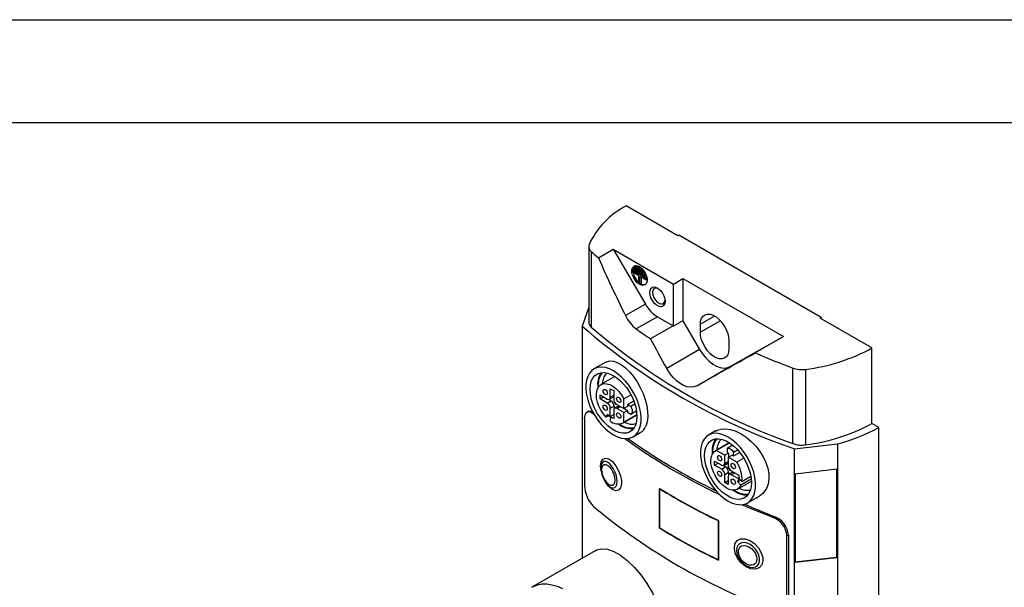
# Model space of a CAD drawing. Header units: millimetres. Extents: x 0 to 838, y -29 to 648.
# Tile 10 of 11: x 473 to 656, y 543 to 648. Entities that reach past the tile are written whole.
import ezdxf

# ---------------------------------------------------------------- set-up
doc = ezdxf.new("R2010")
doc.units = ezdxf.units.MM
doc.header["$LTSCALE"] = 3
doc.layers.add('TEXT', color=140, linetype='Continuous', lineweight=25)

msp = doc.modelspace()

# ---------------------------------------------------------------- linework, layer by layer
at = {"color": 7, "linetype": 'Continuous'}
msp.add_line((0.007, 647.708), (838.207, 647.708), dxfattribs=at)
for p, q in [((595.295, 607.686), (585.713, 613.218)), ((595.507, 607.809), (595.295, 607.686)), ((621.882, 592.583), (595.507, 607.809)), ((578.784, 605.715), (578.784, 591.752)), ((579.265, 604.774), (579.265, 590.811)), ((580.586, 603.62), (583.33, 605.205)), ((583.33, 605.205), (594.467, 598.775)), ((583.33, 605.205), (589.29, 595.051)), ((587.693, 602.155), (587.481, 602.033)), ((587.481, 602.033), (588.895, 601.216)), ((587.481, 601.788), (587.481, 602.033)), ((587.693, 602.155), (588.726, 601.559)), ((587.163, 601.318), (586.951, 601.196)), ((586.951, 600.951), (586.951, 601.196)), ((586.951, 601.196), (589.426, 599.767)), ((588.1, 600.287), (586.951, 600.951)), ((587.163, 601.318), (589.566, 599.931)), ((587.41, 601.747), (587.198, 601.624)), ((587.198, 601.624), (589.178, 600.481)), ((587.198, 601.379), (587.198, 601.624)), ((589.178, 600.236), (587.198, 601.379)), ((587.41, 601.747), (589.345, 600.63)), ((588.895, 600.971), (587.481, 601.788)), ((588.1, 598.899), (588.1, 600.287)), ((588.277, 600.185), (589.426, 599.522)), ((588.277, 598.797), (588.277, 600.185)), ((588.975, 601.262), (588.895, 601.216)), ((588.895, 601.216), (588.895, 600.971)), ((589.096, 601.087), (588.895, 600.971)), ((589.364, 600.588), (589.178, 600.481)), ((589.178, 600.481), (589.178, 600.236)), ((589.39, 600.359), (589.178, 600.236)), ((589.39, 600.525), (589.39, 600.359)), ((588.1, 598.899), (588.277, 598.797)), ((588.489, 598.92), (588.277, 598.797)), ((588.489, 600.063), (588.489, 598.92)), ((589.578, 599.855), (589.426, 599.767)), ((589.426, 599.522), (589.426, 599.767)), ((589.601, 599.623), (589.426, 599.522)), ((594.467, 598.775), (596.235, 599.796)), ((594.467, 590.965), (594.467, 598.775)), ((596.235, 599.796), (614.867, 589.04)), ((596.235, 599.796), (596.235, 591.986)), ((589.29, 595.051), (585.594, 592.918)), ((578.784, 594.501), (577.575, 590.969)), ((591.512, 592.725), (587.567, 590.447)), ((591.512, 592.725), (594.421, 591.045)), ((596.235, 591.986), (594.467, 590.965)), ((596.235, 591.986), (599.339, 586.662)), ((602.119, 592.847), (599.467, 591.316)), ((603.173, 591.986), (599.467, 589.847)), ((599.467, 589.847), (599.467, 591.316)), ((621.67, 592.46), (621.882, 592.583)), ((631.251, 586.929), (621.67, 592.46)), ((621.882, 592.583), (621.882, 592.338)), ((577.575, 590.969), (577.575, 548.025)), ((594.421, 591.045), (590.234, 588.628)), ((594.421, 591.045), (594.467, 590.965)), ((604.77, 588.255), (604.77, 586.785)), ((604.897, 583.454), (614.867, 589.04)), ((614.867, 589.04), (609.632, 586.017)), ((599.339, 586.662), (593.231, 583.136)), ((631.251, 572.966), (631.251, 586.929)), ((581.955, 584.31), (579.755, 583.04)), ((598.789, 579.928), (604.897, 583.454)), ((616.625, 569.244), (616.625, 583.207)), ((618.938, 582.975), (618.938, 569.012)), ((583.622, 581.636), (581.047, 580.149)), ((580.445, 580.088), (580.471, 579.532)), ((580.561, 579.685), (580.551, 580.027)), ((582.779, 579.395), (583.415, 579.028)), ((582.779, 577.803), (582.779, 579.395)), ((583.415, 579.028), (583.415, 577.435)), ((580.905, 578.231), (582.213, 577.476)), ((580.905, 577.496), (580.905, 578.231)), ((580.905, 577.496), (581.541, 577.864)), ((582.213, 576.741), (580.905, 577.496)), ((582.213, 576.741), (582.92, 577.149)), ((582.487, 577.4), (582.92, 577.149)), ((582.613, 577.436), (583.32, 577.845)), ((582.779, 577.803), (583.415, 578.17)), ((585.289, 577.524), (586.599, 578.28)), ((585.289, 575.7), (585.289, 577.524)), ((587.146, 577.099), (585.996, 576.435)), ((587.348, 576.524), (586.595, 576.089)), ((578.766, 575.241), (578.494, 575.084)), ((579.645, 574.768), (579.685, 574.791)), ((579.749, 574.678), (579.645, 574.768)), ((582.011, 574.121), (582.249, 574.664)), ((582.249, 574.664), (582.914, 574.001)), ((582.779, 575.761), (583.486, 576.17)), ((582.779, 574.251), (582.779, 575.761)), ((583.415, 575.394), (583.415, 573.883)), ((583.486, 576.17), (583.486, 575.669)), ((584.288, 576.168), (583.581, 575.76)), ((583.981, 576.455), (585.289, 575.7)), ((583.981, 575.721), (584.617, 576.088)), ((585.289, 574.965), (583.981, 575.721)), ((585.996, 576.109), (585.289, 575.7)), ((585.289, 574.965), (585.996, 575.374)), ((585.289, 573.142), (585.289, 574.965)), ((585.36, 575.741), (585.996, 575.374)), ((585.996, 576.435), (585.996, 576.109)), ((586.595, 576.089), (585.996, 576.435)), ((585.996, 575.374), (585.996, 575.047)), ((585.996, 575.047), (586.595, 574.701)), ((586.595, 574.701), (587.641, 575.305)), ((578.03, 573.835), (578.03, 561.48)), ((582.506, 574.407), (582.011, 574.121)), ((582.914, 574.001), (582.699, 573.512)), ((582.779, 574.251), (583.415, 574.618)), ((583.415, 573.883), (582.779, 574.251)), ((585.147, 573.047), (587.722, 574.534)), ((587.721, 574.546), (585.289, 573.142)), ((632.524, 572.232), (631.251, 572.966)), ((587.005, 570.483), (588.339, 571.253)), ((602.304, 571.565), (600.968, 570.794)), ((632.524, 514.91), (632.524, 572.232)), ((604.835, 569.389), (602.26, 567.903)), ((602.413, 567.979), (604.845, 569.383)), ((616.898, 568.268), (624.897, 569.181)), ((624.897, 569.181), (624.897, 511.859)), ((603.992, 567.067), (602.413, 567.979)), ((604.699, 567.475), (603.992, 567.067)), ((605.462, 568.934), (604.416, 568.33)), ((604.416, 568.33), (604.416, 567.639)), ((604.416, 567.639), (604.699, 567.475)), ((604.699, 567.475), (604.699, 566.741)), ((605.618, 567.636), (606.372, 568.071)), ((605.618, 566.945), (605.618, 567.636)), ((605.618, 566.945), (606.768, 567.608)), ((616.898, 510.947), (616.898, 568.268)), ((602.118, 565.985), (603.426, 565.23)), ((602.118, 565.25), (602.118, 565.985)), ((602.118, 565.25), (602.755, 565.618)), ((603.826, 565.19), (604.533, 565.598)), ((603.992, 565.557), (603.992, 567.067)), ((603.992, 565.557), (604.628, 565.924)), ((604.628, 566.7), (605.336, 567.108)), ((604.628, 566.7), (604.628, 565.189)), ((606.208, 565.788), (604.628, 566.7)), ((605.336, 567.108), (605.618, 566.945)), ((607.517, 566.544), (606.208, 565.788)), ((581.073, 564.215), (581.112, 564.009)), ((603.426, 564.495), (602.118, 565.25)), ((603.426, 564.495), (604.133, 564.903)), ((603.7, 565.153), (604.133, 564.903)), ((603.992, 563.515), (604.699, 563.923)), ((604.699, 563.923), (604.699, 563.423)), ((605.501, 563.922), (604.794, 563.514)), ((605.194, 564.209), (606.573, 563.413)), ((605.194, 563.474), (605.831, 563.842)), ((624.755, 564.469), (617.044, 563.59)), ((624.67, 564.46), (624.67, 548.188)), ((624.755, 548.139), (624.755, 564.469)), ((581.887, 562.091), (582.002, 561.918)), ((603.992, 562.005), (603.992, 563.515)), ((603.992, 562.005), (604.628, 562.372)), ((604.628, 561.637), (603.992, 562.005)), ((604.628, 563.148), (604.628, 561.637)), ((606.573, 562.678), (605.194, 563.474)), ((606.36, 560.801), (608.935, 562.288)), ((606.409, 562.161), (606.651, 562.789)), ((606.409, 562.161), (606.953, 562.474)), ((606.998, 561.546), (606.409, 562.161)), ((606.573, 563.413), (606.573, 562.678)), ((606.651, 562.789), (607.182, 562.235)), ((608.908, 562.649), (606.998, 561.546)), ((607.182, 562.235), (608.832, 563.188)), ((617.044, 563.59), (617.044, 547.259)), ((591.905, 553.595), (591.905, 560.944)), ((592.014, 560.877), (591.96, 560.845)), ((591.96, 553.627), (591.96, 560.845)), ((608.218, 558.237), (610.419, 559.507)), ((602.82, 554.999), (602.758, 554.963)), ((602.758, 554.963), (602.758, 547.745)), ((602.82, 554.999), (602.82, 547.65)), ((613.248, 555.689), (612.961, 555.523)), ((591.905, 553.595), (591.96, 553.627)), ((615.506, 552.143), (615.772, 552.296)), ((615.506, 539.846), (615.506, 552.143)), ((615.772, 552.296), (615.772, 539.999)), ((579.954, 549.398), (568.35, 542.699)), ((602.82, 547.781), (602.758, 547.745)), ((617.044, 547.318), (624.67, 548.188)), ((617.044, 547.259), (624.755, 548.139)), ((624.67, 548.188), (624.755, 548.139)), ((568.243, 542.636), (568.35, 542.699))]:
    msp.add_line(p, q)
at = {"flags": 128}
for points in [[(588.188, 601.992), (588.587, 601.696), (588.953, 601.291), (589.257, 600.811), (589.475, 600.295), (589.588, 599.783), (589.588, 599.318), (589.475, 598.938), (589.257, 598.672), (588.953, 598.544), (588.587, 598.562), (588.188, 598.726), (587.79, 599.022), (587.424, 599.426), (587.119, 599.906), (586.902, 600.423), (586.788, 600.935), (586.788, 601.399), (586.902, 601.78), (587.119, 602.045), (587.424, 602.174), (587.79, 602.156), (588.188, 601.992)], [(590.097, 597.215), (590.155, 597.642), (590.322, 597.969), (590.585, 598.168), (590.924, 598.224), (591.31, 598.132), (591.713, 597.899), (592.099, 597.545), (592.438, 597.099), (592.701, 596.595), (592.869, 596.076), (592.926, 595.583), (592.869, 595.156), (592.701, 594.829), (592.438, 594.63), (592.099, 594.574), (591.713, 594.666), (591.31, 594.899), (590.924, 595.253), (590.585, 595.699), (590.322, 596.203), (590.155, 596.722), (590.097, 597.215)], [(591.653, 597.942), (591.498, 597.999), (591.153, 598.024), (590.875, 597.889), (590.695, 597.609), (590.633, 597.215)], [(590.633, 597.215), (590.695, 596.75), (590.875, 596.263), (591.153, 595.807), (591.498, 595.433), (591.874, 595.18), (592.24, 595.076), (592.556, 595.132), (592.788, 595.342), (592.91, 595.683), (592.919, 595.749)], [(599.467, 591.316), (599.524, 591.92), (599.696, 592.429), (599.973, 592.824), (600.344, 593.085), (600.792, 593.203), (601.299, 593.171), (601.841, 592.991), (602.395, 592.671), (602.938, 592.225), (603.444, 591.672), (603.892, 591.037), (604.263, 590.347), (604.541, 589.633), (604.712, 588.925), (604.77, 588.255)], [(604.77, 586.785), (604.712, 586.182), (604.541, 585.672), (604.263, 585.278), (603.892, 585.016), (603.444, 584.899), (602.938, 584.931), (602.395, 585.111), (601.841, 585.431), (601.299, 585.877), (600.792, 586.429), (600.344, 587.065), (599.973, 587.754), (599.696, 588.469), (599.524, 589.177), (599.467, 589.847)], [(599.339, 586.662), (599.866, 585.855), (600.46, 585.121), (601.103, 584.482), (601.776, 583.958), (602.46, 583.563), (603.133, 583.31), (603.777, 583.206), (604.37, 583.255), (604.897, 583.454)], [(581.966, 584.29), (582.124, 584.396), (582.712, 584.538), (583.372, 584.487), (584.084, 584.247), (584.831, 583.827), (585.59, 583.241), (586.344, 582.505), (587.067, 581.64), (587.741, 580.668), (588.343, 579.615), (588.857, 578.51), (589.263, 577.383), (589.549, 576.264), (589.705, 575.185), (589.727, 574.176), (589.612, 573.265), (589.367, 572.479)], [(583.38, 582.681), (582.616, 583.056), (581.869, 583.291), (581.156, 583.379), (580.492, 583.32), (579.893, 583.114), (579.372, 582.766), (578.94, 582.285), (578.608, 581.679), (578.382, 580.964), (578.268, 580.155), (578.268, 579.27), (578.382, 578.33), (578.608, 577.354), (578.94, 576.365), (579.372, 575.384), (579.893, 574.435), (580.492, 573.537), (581.156, 572.712), (581.869, 571.977), (582.616, 571.349), (583.38, 570.842), (584.144, 570.467), (584.891, 570.232), (585.604, 570.144), (586.268, 570.203), (586.867, 570.409), (587.388, 570.757), (587.82, 571.239), (588.152, 571.844), (588.378, 572.559), (588.492, 573.368), (588.492, 574.253), (588.378, 575.194), (588.152, 576.169), (587.82, 577.159), (587.388, 578.139), (586.867, 579.088), (586.268, 579.986), (585.604, 580.811), (584.891, 581.546), (584.144, 582.174), (583.38, 582.681)], [(579.031, 579.272), (579.09, 580.064), (579.267, 580.767), (579.555, 581.36), (579.948, 581.827), (580.435, 582.156), (581.001, 582.339), (581.633, 582.369), (582.312, 582.246), (583.021, 581.973), (583.739, 581.559), (584.447, 581.013), (585.127, 580.352), (585.758, 579.593), (586.325, 578.756), (586.812, 577.865), (587.204, 576.944), (587.493, 576.018), (587.669, 575.112), (587.729, 574.251), (587.669, 573.459), (587.493, 572.757), (587.204, 572.164), (586.812, 571.696), (586.325, 571.367), (585.758, 571.184), (585.127, 571.154), (584.447, 571.277), (583.739, 571.55), (583.021, 571.964), (582.312, 572.51), (581.633, 573.171), (581.001, 573.931), (580.435, 574.767), (579.948, 575.658), (579.555, 576.579), (579.267, 577.505), (579.09, 578.411), (579.031, 579.272)], [(598.789, 579.928), (598.261, 579.724), (597.671, 579.663), (597.036, 579.75), (596.375, 579.981), (595.708, 580.352), (595.053, 580.849), (594.429, 581.461), (593.852, 582.168), (593.231, 583.136)], [(582.011, 574.121), (581.497, 574.731), (581.047, 575.415), (580.679, 576.147), (580.408, 576.898), (580.246, 577.636), (580.198, 578.332), (580.267, 578.959), (580.45, 579.491), (580.739, 579.907), (581.122, 580.189), (581.585, 580.328), (582.109, 580.316), (582.673, 580.155), (583.254, 579.851), (583.828, 579.416), (584.373, 578.868), (584.866, 578.229), (585.289, 577.524)], [(581.845, 579.215), (581.994, 579.095), (582.12, 578.925), (582.205, 578.731), (582.234, 578.542), (582.205, 578.387), (582.12, 578.29), (581.994, 578.265), (581.845, 578.317), (581.697, 578.437), (581.57, 578.607), (581.486, 578.802), (581.457, 578.991), (581.486, 579.145), (581.57, 579.242), (581.697, 579.267), (581.845, 579.215)], [(583.415, 577.935), (583.391, 577.903), (583.32, 577.845), (583.32, 577.845)], [(584.349, 577.77), (584.497, 577.65), (584.624, 577.48), (584.708, 577.285), (584.737, 577.097), (584.708, 576.942), (584.624, 576.845), (584.497, 576.82), (584.349, 576.872), (584.2, 576.992), (584.074, 577.162), (583.989, 577.357), (583.96, 577.546), (583.989, 577.7), (584.074, 577.797), (584.2, 577.822), (584.349, 577.77)], [(578.03, 573.835), (578.116, 574.526), (578.365, 574.983), (578.754, 575.163), (579.252, 575.041), (579.645, 574.768)], [(578.784, 575.208), (579.032, 575.322), (579.511, 575.207)], [(581.845, 576.325), (581.994, 576.205), (582.12, 576.034), (582.205, 575.84), (582.234, 575.651), (582.205, 575.496), (582.12, 575.399), (581.994, 575.375), (581.845, 575.426), (581.697, 575.547), (581.57, 575.717), (581.486, 575.911), (581.457, 576.1), (581.486, 576.255), (581.57, 576.352), (581.697, 576.376), (581.845, 576.325)], [(584.349, 574.88), (584.497, 574.759), (584.624, 574.589), (584.708, 574.395), (584.737, 574.206), (584.708, 574.051), (584.624, 573.954), (584.497, 573.93), (584.349, 573.981), (584.2, 574.101), (584.074, 574.272), (583.989, 574.466), (583.96, 574.655), (583.989, 574.81), (584.074, 574.907), (584.2, 574.931), (584.349, 574.88)], [(584.288, 576.168), (584.374, 576.2), (584.414, 576.205)], [(586.595, 576.089), (586.701, 575.88), (586.78, 575.664), (586.828, 575.452), (586.845, 575.251), (586.828, 575.069), (586.78, 574.913), (586.701, 574.789), (586.595, 574.701)], [(604.593, 570.435), (603.829, 570.81), (603.082, 571.045), (602.369, 571.133), (601.705, 571.074), (601.106, 570.868), (600.585, 570.52), (600.153, 570.038), (599.821, 569.433), (599.595, 568.718), (599.481, 567.909), (599.481, 567.024), (599.595, 566.083), (599.821, 565.108), (600.153, 564.118), (600.585, 563.138), (601.106, 562.189), (601.705, 561.291), (602.369, 560.466), (603.082, 559.731), (603.829, 559.103), (604.593, 558.596), (605.357, 558.221), (606.104, 557.986), (606.817, 557.898), (607.481, 557.957), (608.08, 558.163), (608.601, 558.511), (609.033, 558.993), (609.365, 559.598), (609.591, 560.313), (609.705, 561.122), (609.705, 562.007), (609.591, 562.947), (609.365, 563.923), (609.033, 564.912), (608.601, 565.893), (608.08, 566.842), (607.481, 567.74), (606.817, 568.565), (606.104, 569.3), (605.357, 569.928), (604.593, 570.435)], [(602.316, 571.544), (602.555, 571.694), (603.312, 571.922), (604.158, 571.969), (605.078, 571.833), (606.039, 571.519), (607.016, 571.035), (607.979, 570.397), (608.894, 569.628), (609.741, 568.745), (610.485, 567.785), (611.116, 566.761), (611.608, 565.709), (611.955, 564.649), (612.142, 563.607), (612.164, 562.614), (612.019, 561.699), (611.713, 560.887)], [(608.942, 562.005), (608.882, 561.213), (608.706, 560.51), (608.418, 559.917), (608.025, 559.45), (607.538, 559.121), (606.972, 558.938), (606.34, 558.908), (605.661, 559.031), (604.952, 559.304), (604.234, 559.718), (603.526, 560.264), (602.846, 560.925), (602.215, 561.685), (601.648, 562.521), (601.161, 563.412), (600.768, 564.333), (600.48, 565.259), (600.304, 566.165), (600.244, 567.026), (600.304, 567.818), (600.48, 568.52), (600.768, 569.113), (601.161, 569.581), (601.648, 569.91), (602.215, 570.093), (602.846, 570.123), (603.526, 570), (604.234, 569.727), (604.952, 569.313), (605.661, 568.767), (606.34, 568.106), (606.972, 567.346), (607.538, 566.51), (608.025, 565.619), (608.418, 564.698), (608.706, 563.772), (608.882, 562.866), (608.942, 562.005)], [(606.998, 561.546), (606.728, 561.109), (606.36, 560.801), (605.909, 560.637), (605.395, 560.621), (604.837, 560.756), (604.258, 561.035), (603.68, 561.448), (603.129, 561.977), (602.624, 562.602), (602.188, 563.297), (601.836, 564.035), (601.585, 564.785), (601.442, 565.518), (601.415, 566.204), (601.505, 566.816), (601.707, 567.328), (602.014, 567.721), (602.413, 567.979)], [(604.416, 568.33), (604.545, 568.378), (604.692, 568.384), (604.851, 568.348), (605.017, 568.272), (605.183, 568.157), (605.343, 568.009), (605.49, 567.833), (605.618, 567.636)], [(581.081, 564.216), (580.99, 565.062), (581.095, 565.834), (581.406, 566.353), (581.898, 566.546), (582.515, 566.382), (583.18, 565.885), (583.811, 565.128), (584.335, 564.211), (584.701, 563.232), (584.865, 562.387), (584.865, 562.387)], [(584.037, 562.237), (583.99, 562.805), (583.852, 563.416), (583.631, 564.03), (583.342, 564.609), (583.003, 565.116), (582.634, 565.52), (582.26, 565.796), (581.903, 565.925), (581.586, 565.9), (581.329, 565.722), (581.148, 565.403), (581.055, 564.962), (581.055, 564.428), (581.148, 563.834), (581.329, 563.217), (581.586, 562.616), (581.903, 562.068), (582.26, 561.609), (582.634, 561.266), (583.003, 561.063), (583.342, 561.01), (583.631, 561.112), (583.852, 561.363), (583.99, 561.745), (584.037, 562.237)], [(603.059, 566.969), (603.207, 566.849), (603.334, 566.679), (603.418, 566.484), (603.448, 566.295), (603.418, 566.141), (603.334, 566.044), (603.207, 566.019), (603.059, 566.071), (602.91, 566.191), (602.784, 566.361), (602.699, 566.556), (602.67, 566.744), (602.699, 566.899), (602.784, 566.996), (602.91, 567.021), (603.059, 566.969)], [(604.628, 565.689), (604.604, 565.657), (604.533, 565.598), (604.533, 565.598)], [(605.562, 565.524), (605.711, 565.404), (605.837, 565.234), (605.921, 565.039), (605.951, 564.85), (605.921, 564.696), (605.837, 564.599), (605.711, 564.574), (605.562, 564.626), (605.413, 564.746), (605.287, 564.916), (605.202, 565.11), (605.173, 565.299), (605.202, 565.454), (605.287, 565.551), (605.413, 565.576), (605.562, 565.524)], [(583.62, 562.438), (583.572, 561.999), (583.431, 561.675), (583.208, 561.492), (582.921, 561.466), (582.595, 561.599), (582.255, 561.88), (581.928, 562.285), (581.642, 562.783), (581.419, 563.333), (581.277, 563.891), (581.229, 564.41), (581.277, 564.85), (581.419, 565.174), (581.642, 565.356), (581.928, 565.382), (582.255, 565.25), (582.595, 564.969), (582.921, 564.563), (583.208, 564.065), (583.431, 563.515), (583.572, 562.958), (583.62, 562.438)], [(603.059, 564.079), (603.207, 563.958), (603.334, 563.788), (603.418, 563.594), (603.448, 563.405), (603.418, 563.25), (603.334, 563.153), (603.207, 563.129), (603.059, 563.18), (602.91, 563.3), (602.784, 563.471), (602.699, 563.665), (602.67, 563.854), (602.699, 564.009), (602.784, 564.106), (602.91, 564.13), (603.059, 564.079)], [(605.501, 563.922), (605.587, 563.954), (605.628, 563.959)], [(584.865, 562.387), (584.874, 561.745), (584.691, 561.036), (584.294, 560.601), (583.731, 560.51), (583.078, 560.778), (582.422, 561.363), (582.018, 561.929)], [(605.562, 562.633), (605.711, 562.513), (605.837, 562.343), (605.921, 562.149), (605.951, 561.96), (605.921, 561.805), (605.837, 561.708), (605.711, 561.684), (605.562, 561.735), (605.413, 561.855), (605.287, 562.026), (605.202, 562.22), (605.173, 562.409), (605.202, 562.564), (605.287, 562.661), (605.413, 562.685), (605.562, 562.633)], [(611.713, 560.887), (611.072, 560.005), (610.418, 559.508)], [(612.961, 555.523), (609.071, 557.09), (607.158, 557.909)], [(607.683, 558.008), (609.381, 557.272), (613.248, 555.689)], [(611.021, 548.091), (611.045, 547.547), (610.841, 546.778), (610.35, 546.227), (609.624, 545.975), (608.753, 546.063), (607.853, 546.476), (607.034, 547.151), (606.38, 547.997), (605.948, 548.92), (605.773, 549.834), (605.878, 550.649), (606.271, 551.268), (606.919, 551.606), (607.744, 551.614), (608.642, 551.297), (609.501, 550.706), (610.229, 549.918), (610.752, 549.018), (611.021, 548.091)], [(579.974, 549.365), (580.238, 549.54), (581.191, 549.757), (582.268, 549.657), (583.432, 549.248), (584.666, 548.546), (585.929, 547.575), (587.193, 546.359), (588.419, 544.929), (589.569, 543.323), (590.605, 541.58), (591.492, 539.749), (592.196, 537.878), (592.695, 536.018), (592.967, 534.22), (593.006, 532.534), (592.832, 531.2)], [(606.165, 549.462), (606.233, 548.905), (606.43, 548.329), (606.745, 547.769), (607.158, 547.262), (607.643, 546.838), (608.169, 546.525), (608.704, 546.343), (609.214, 546.302), (609.666, 546.405), (610.033, 546.646), (610.291, 547.01), (610.425, 547.473), (610.425, 548.008), (610.291, 548.579), (610.033, 549.152), (609.666, 549.689), (609.214, 550.158), (608.704, 550.529), (608.169, 550.779), (607.643, 550.892), (607.158, 550.86), (606.745, 550.687), (606.43, 550.382), (606.233, 549.965), (606.165, 549.462)], [(606.515, 549.222), (606.584, 549.673), (606.786, 550.032), (607.104, 550.27), (607.513, 550.367), (607.98, 550.315), (608.466, 550.118), (608.932, 549.793), (609.341, 549.366), (609.659, 548.871), (609.861, 548.349), (609.93, 547.841), (609.861, 547.39), (609.659, 547.03), (609.341, 546.793), (608.932, 546.696), (608.466, 546.748), (607.98, 546.945), (607.513, 547.27), (607.104, 547.697), (606.786, 548.192), (606.584, 548.714), (606.515, 549.222)], [(568.35, 542.699), (568.528, 542.796), (569.29, 543.095), (570.122, 543.246), (571.011, 543.249), (571.946, 543.102), (572.914, 542.808), (573.902, 542.371)]]:
    msp.add_lwpolyline(points, dxfattribs=at)
for centre, radius, start, end in [((592.764, 599.568), 15.363, 117.31727, 154.79683), ((579.962, 605.712), 1.169, 160.12325, 233.39975), ((636.301, 668.715), 85.683, 228.2671, 229.43971), ((588.126, 601.348), 1.146, 136.14129, 186.57271), ((590.174, 601.506), 3.208, 190.71638, 229.70658), ((589.016, 599.794), 1.13, 235.91426, 283.95827), ((594.93, 598.213), 6.466, 209.27284, 238.0836), ((591.804, 595.853), 6.868, 205.29234, 231.9047), ((580.062, 591.812), 1.28, 182.70553, 231.48215), ((655.359, 680.301), 118.451, 228.95314, 251.05224), ((655.499, 679.725), 117.121, 229.39061, 250.61476), ((647.755, 675.842), 104.474, 234.82286, 236.5935), ((669.465, 724.798), 151.13, 246.67726, 249.53476), ((614.902, 616.686), 33.952, 276.82762, 298.78495), ((584.021, 580.289), 3.581, 144.79888, 183.21026), ((583.948, 580.237), 3.403, 141.12924, 183.53445), ((584.195, 580.301), 2.87, 136.044, 179.83448), ((618.256, 587.817), 4.89, 250.51185, 278.02463), ((582.434, 577.747), 0.349, 230.79671, 9.21404), ((581.551, 575.705), 1.229, 2.60548, 57.39452), ((582.258, 576.114), 1.229, 2.60548, 57.39452), ((584.643, 577.491), 1.229, 182.60548, 237.39452), ((584.176, 577.221), 0.758, 172.59223, 247.42927), ((583.76, 575.45), 0.349, 50.79671, 189.21404), ((584.243, 575.069), 2.192, 225.24647, 298.49977), ((586.859, 576.085), 4.104, 231.85708, 273.07326), ((586.692, 575.721), 3.604, 232.58858, 278.07523), ((586.853, 575.697), 2.869, 240.15824, 283.95254), ((614.902, 602.723), 33.952, 276.82762, 298.78495), ((587.407, 573.087), 2.052, 296.92581, 342.75045), ((617.268, 599.31), 31.08, 284.20999, 299.39745), ((651.141, 661.45), 112.463, 234.27553, 244.65128), ((653.916, 665.937), 117.375, 234.67892, 243.93197), ((605.688, 567.88), 4.048, 146.62238, 188.43653), ((605.4, 567.889), 3.653, 142.24665, 187.07879), ((605.408, 568.055), 2.87, 136.044, 179.83448), ((618.256, 573.854), 4.89, 250.51185, 278.02463), ((603.647, 565.501), 0.349, 230.79671, 9.21404), ((601.529, 562.595), 5.664, 356.35717, 34.31495), ((602.764, 563.459), 1.229, 2.60548, 57.39452), ((603.471, 563.868), 1.229, 2.60548, 57.39452), ((605.857, 565.245), 1.229, 182.60548, 237.39452), ((605.389, 564.975), 0.758, 172.59221, 247.42928), ((604.973, 563.204), 0.349, 50.79671, 189.21404), ((583.649, 561.57), 5.62, 180.91495, 225.14488), ((654.106, 662.147), 118.79, 238.42442, 244.42197), ((654.105, 662.084), 118.791, 238.4564, 244.38987), ((608.072, 563.838), 4.104, 231.85708, 273.07326), ((607.905, 563.475), 3.604, 232.58858, 278.07523), ((608.066, 563.451), 2.869, 240.15824, 283.95254), ((652.156, 644.697), 113.315, 230.24153, 249.76385), ((611.615, 551.862), 3.901, 4.12558, 69.81444), ((611.86, 552.021), 3.921, 4.02157, 69.27635), ((654.106, 654.798), 118.79, 238.42442, 244.42197), ((654.105, 654.865), 118.791, 238.4564, 244.38987)]:
    msp.add_arc(centre, radius, start, end)
for centre, major_axis, ratio, start_param, end_param in [((685.133, 625.15), (-89.735, 151.585), 0.5844509, 1.3723379, 1.4400299), ((685.133, 629.82), (-89.51, 152.702), 0.5816626, 1.5003841, 1.5357656), ((685.133, 629.82), (126.099, 71.724), 0.0064459, 3.9544944, 4.066798)]:
    msp.add_ellipse(centre, major_axis=major_axis, ratio=ratio, start_param=start_param, end_param=end_param)
at = {"layer": 'TEXT'}
msp.add_line((19.05, 628.65), (819.15, 628.65), dxfattribs=at)

doc.saveas('drawing.dxf')
